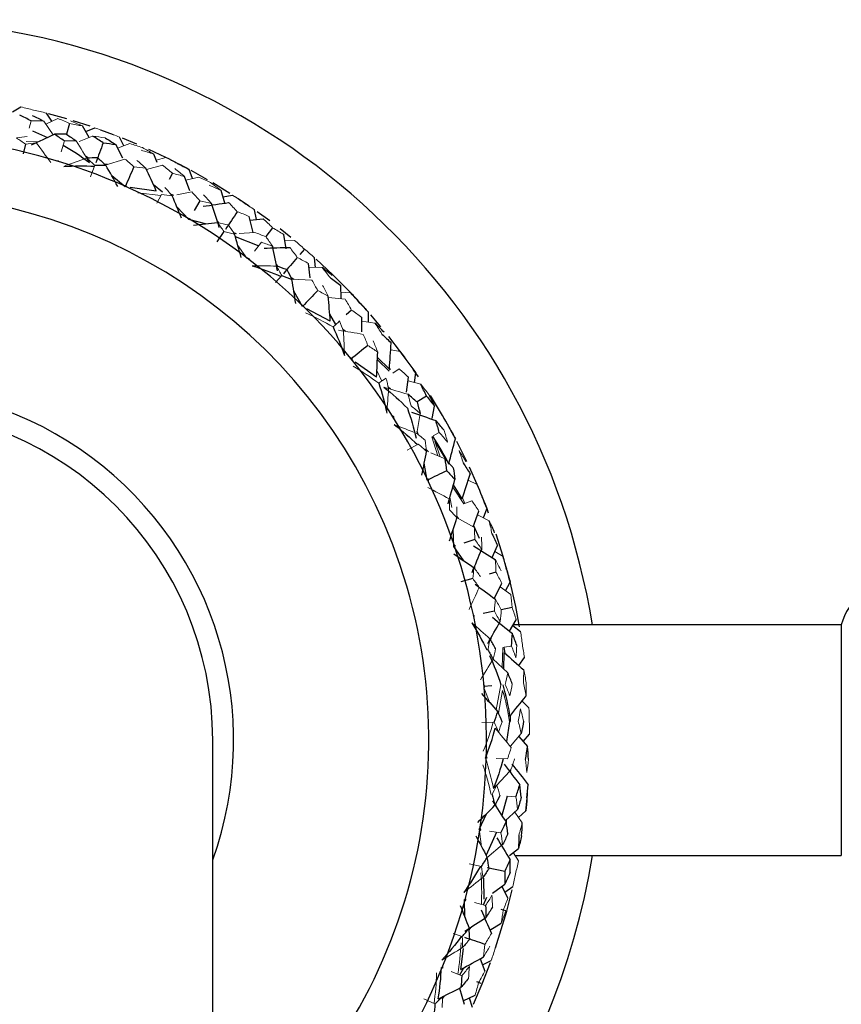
# Paper-space layout '_Top' of a CAD drawing. Header units: millimetres. Extents: x -25 to 86, y -233 to 25.
# Tile 4 of 5: x 5 to 33, y -9 to 25. Entities that reach past the tile are written whole.
import ezdxf

# ---------------------------------------------------------------- set-up
doc = ezdxf.new("R2010")
doc.units = ezdxf.units.MM

psp = doc.layouts.new('_Top')

# ---------------------------------------------------------------- linework, layer by layer
at = {"color": 7, "linetype": 'Continuous', "lineweight": 25}
for p, q in [((4.545, 21.805), (4.84, 21.973)), ((5.913, 21.475), (5.728, 21.759)), ((6.434, 21.561), (5.802, 21.739)), ((6.533, 21.393), (6.421, 21.026)), ((7.241, 21.303), (6.651, 21.495)), ((7.208, 20.915), (6.978, 21.312)), ((7.092, 21.115), (7.405, 21.247)), ((5.242, 21.146), (5.759, 20.911)), ((8.057, 21.008), (7.621, 21.17)), ((8.412, 20.624), (8.261, 20.929)), ((8.869, 20.678), (8.366, 20.887)), ((4.998, 20.684), (4.915, 20.341)), ((8.375, 20.195), (8.134, 20.666)), ((9.871, 20.219), (9.279, 20.497)), ((7.183, 20.197), (7.095, 20.253)), ((9.576, 20.043), (9.45, 20.338)), ((7.847, 19.974), (7.744, 19.989)), ((8.456, 19.197), (7.994, 19.586)), ((10.097, 19.671), (9.985, 19.455)), ((10.705, 19.063), (10.521, 19.558)), ((10.792, 19.485), (10.678, 19.805)), ((11.312, 19.449), (10.746, 19.768)), ((9.541, 19.055), (8.635, 19.174)), ((9.758, 19.012), (9.441, 19.272)), ((12.091, 18.975), (11.508, 19.335)), ((10.154, 18.905), (10.054, 18.932)), ((11.918, 18.637), (11.789, 19.077)), ((11.853, 18.858), (12.188, 18.913)), ((10.667, 18.062), (10.254, 18.503)), ((11.055, 18.719), (10.854, 18.378)), ((12.76, 18.532), (12.38, 18.788)), ((12.897, 17.613), (12.76, 18.177)), ((13.021, 18.072), (12.946, 18.403)), ((13.478, 18.017), (13.038, 18.337)), ((11.253, 17.913), (10.667, 18.062)), ((11.726, 17.945), (11.654, 18.02)), ((12.791, 18.049), (13.248, 18.094)), ((13.573, 17.78), (13.34, 17.474)), ((11.888, 17.649), (11.646, 17.291)), ((12.319, 17.572), (12.223, 17.61)), ((12.28, 17.477), (13.1, 17.159)), ((14.208, 17.447), (13.834, 17.744)), ((14.046, 17.055), (13.962, 17.549)), ((14.683, 17.037), (14.525, 16.855)), ((15.067, 16.405), (15.031, 16.743)), ((13.766, 16.432), (13.703, 16.515)), ((14.88, 16.041), (14.82, 16.54)), ((14.311, 15.991), (14.22, 16.041)), ((15.961, 15.341), (15.94, 15.774)), ((14.612, 15.051), (14.314, 15.577)), ((15.579, 14.541), (14.771, 14.967)), ((15.768, 14.425), (15.56, 14.778)), ((16.314, 14.925), (16.135, 14.76)), ((16.901, 14.508), (16.906, 14.847)), ((17.332, 14.347), (16.981, 14.762)), ((16.673, 14.168), (16.673, 14.671)), ((16.102, 14.187), (16.017, 14.247)), ((18.014, 13.481), (17.61, 14.005)), ((17.189, 12.596), (16.438, 13.115)), ((17.631, 12.875), (17.217, 13.274)), ((17.67, 12.857), (17.633, 12.91)), ((18.498, 12.407), (18.543, 12.743)), ((18.636, 12.608), (18.546, 12.74)), ((18.229, 12.071), (18.291, 12.596)), ((17.667, 12.183), (17.59, 12.252)), ((19.478, 11.264), (19.059, 11.958)), ((18.915, 11.941), (18.59, 11.736)), ((19.118, 11.161), (19.199, 11.589)), ((18.626, 10.611), (18.596, 10.71)), ((18.938, 9.021), (18.842, 9.618)), ((20.677, 8.872), (20.407, 9.477)), ((20.162, 8.373), (19.853, 8.859)), ((20.536, 7.403), (20.738, 7.948)), ((20.895, 7.715), (21.018, 8.031)), ((21.076, 7.878), (21.019, 8.028)), ((20.034, 7.692), (19.976, 7.778)), ((19.872, 6.718), (19.847, 7.322)), ((20.554, 7.452), (20.745, 7.013)), ((20.595, 6.963), (20.22, 6.836)), ((21.578, 6.374), (21.333, 7.154)), ((20.219, 6.223), (19.872, 6.718)), ((21.195, 6.337), (21.384, 6.755)), ((20.597, 5.939), (20.592, 6.042)), ((21.329, 5.828), (21.095, 5.764)), ((20.527, 5.609), (20.106, 5.494)), ((21.661, 5.189), (21.82, 5.489)), ((21.267, 4.923), (21.532, 5.439)), ((21.274, 4.478), (20.886, 4.396)), ((21.889, 4.607), (21.513, 4.528)), ((21.795, 3.786), (22.033, 4.179)), ((21.915, 3.983), (22.181, 3.773)), ((33.316, 4), (21.925, 4)), ((33.316, 4), (33.316, -4)), ((21.155, 3.461), (21.162, 3.565)), ((21.645, 3.019), (21.61, 3.226)), ((21.6, 2.468), (21.618, 3.043)), ((22.123, 2.591), (22.316, 2.87)), ((21.19, 1.889), (20.894, 1.863)), ((22.232, 1.363), (22.472, 1.123)), ((21.839, 0.647), (21.837, 0.857)), ((21.801, 0.646), (21.69, -0.044)), ((11.5, -220), (11.5, 0)), ((22.121, 0.13), (22.425, -0.215)), ((22.274, -0.044), (22.499, 0.21)), ((21.724, -1.937), (21.533, -2.609)), ((20.747, -3.097), (21.001, -2.548)), ((22.112, -2.678), (22.366, -2.452)), ((21.688, -2.756), (21.68, -2.889)), ((21.351, -3.187), (20.985, -3.986)), ((21.801, -4), (22.109, -3.755)), ((21.993, -4), (33.316, -4)), ((21.637, -4.554), (21.021, -4.425)), ((20.915, -5.514), (20.913, -4.784)), ((21.21, -5.302), (21.64, -4.993)), ((21.533, -5.07), (21.747, -5.476)), ((21.64, -5.274), (21.919, -5.08)), ((20.902, -5.711), (21.01, -5.446)), ((20.246, -6.134), (20.235, -5.529)), ((21.673, -5.922), (21.51, -5.878)), ((21.119, -6.585), (21.51, -6.343)), ((20.401, -6.581), (20.454, -6.492)), ((20.116, -7.949), (20.201, -7.224)), ((20.782, -7.581), (20.946, -8.01)), ((20.865, -7.797), (21.164, -7.637)), ((20.079, -8.143), (20.219, -7.892)), ((20.82, -8.444), (20.664, -8.38)), ((19.48, -8.948), (19.543, -8.865)), ((20.061, -8.607), (20.231, -9.162)), ((20.192, -9.036), (20.609, -8.843)), ((20.401, -8.939), (20.505, -9.262))]:
    psp.add_line(p, q, dxfattribs=at)
at = {"color": 144, "linetype": 'Continuous', "lineweight": 18}
for p, q in [((5.706, 21.373), (6.118, 21.575)), ((5.194, 21.493), (5.132, 21.238)), ((5.957, 21.001), (5.632, 21.482)), ((6.863, 20.775), (7.33, 20.964)), ((5.43, 20.762), (5.02, 20.773)), ((6.349, 20.792), (6.234, 20.413)), ((8.194, 20.548), (8.627, 20.7)), ((7.769, 19.949), (8.45, 20.165)), ((9.54, 20.128), (9.866, 20.222)), ((6.19, 20.07), (6.078, 20.104)), ((7.409, 19.948), (7.261, 19.547)), ((9.198, 19.797), (9.758, 19.95)), ((10.567, 19.435), (11.015, 19.534)), ((8.521, 19.197), (8.413, 19.244)), ((8.895, 18.993), (9.701, 18.9)), ((9.717, 18.931), (9.563, 18.631)), ((10.251, 18.924), (10.775, 19.024)), ((12.286, 18.846), (12.188, 18.913)), ((10.731, 18.054), (10.63, 18.114)), ((12.418, 17.579), (12.95, 17.616)), ((12.687, 16.731), (12.371, 17.161)), ((13.192, 17.28), (12.951, 16.965)), ((14.001, 17.324), (14.34, 17.338)), ((12.791, 16.659), (12.698, 16.73)), ((14.836, 16.409), (15.295, 16.4)), ((13.892, 16.119), (13.682, 15.876)), ((14.23, 15.995), (14.943, 15.961)), ((15.951, 15.546), (16.29, 15.521)), ((14.672, 15.029), (14.587, 15.111)), ((15.516, 15.356), (16.094, 15.304)), ((16.673, 14.539), (17.127, 14.476)), ((17.678, 13.551), (18.011, 13.485)), ((16.346, 13.188), (16.272, 13.279)), ((17.214, 13.196), (17.626, 12.805)), ((17.363, 12.459), (17.199, 12.834)), ((17.965, 12.89), (17.752, 12.738)), ((18.277, 12.465), (18.719, 12.349)), ((18.596, 10.71), (18.697, 11.334)), ((17.791, 11.162), (17.729, 11.262)), ((19.363, 10.675), (19.15, 10.558)), ((18.635, 10.273), (18.253, 10.063)), ((19.1, 10.53), (19.317, 9.865)), ((19.389, 9.835), (19.206, 10.38)), ((19.206, 10.38), (19.596, 9.715)), ((18.983, 10.008), (18.889, 10.116)), ((19.074, 9.969), (19.565, 9.759)), ((18.987, 8.979), (18.936, 9.086)), ((20.366, 9.019), (20.675, 8.877)), ((19.832, 8.784), (20.212, 8.197)), ((19.796, 8.077), (19.732, 8.435)), ((20.247, 8.211), (20.172, 8.407)), ((20.49, 8.31), (20.212, 8.197)), ((19.963, 7.733), (20.582, 7.377)), ((20.692, 7.824), (21.096, 7.607)), ((19.915, 6.671), (19.878, 6.782)), ((21.29, 6.547), (21.58, 6.37)), ((21.472, 5.322), (21.848, 5.058)), ((20.565, 4.269), (20.54, 4.384)), ((21.571, 3.22), (21.543, 2.522)), ((21.869, 3.265), (21.61, 3.226)), ((21.221, 2.827), (21.739, 2.336)), ((20.925, 1.806), (20.915, 1.924)), ((21.115, 1.3), (20.92, 1.796)), ((21.503, 1.917), (21.334, 1.054)), ((21.416, 0.935), (21.561, 1.727)), ((21.27, 0.631), (20.835, 0.618)), ((21.829, -0.211), (22.207, 0.229)), ((20.992, -0.681), (20.995, -0.564)), ((21.73, -0.644), (21.334, -0.632)), ((21.849, -0.991), (21.834, -1.124)), ((22.024, -1.963), (21.724, -1.937)), ((21.336, -2.305), (21.323, -2.202)), ((21.651, -2.791), (22.079, -2.399)), ((21.984, -2.492), (22.242, -2.866)), ((20.764, -3.159), (20.781, -3.043)), ((20.829, -3.696), (20.757, -3.168)), ((21.502, -3.21), (21.11, -3.151)), ((21.016, -4.079), (21.562, -3.62)), ((21.93, -3.897), (22.107, -4.187)), ((20.823, -4.383), (20.399, -4.294)), ((20.245, -5.593), (20.276, -5.479)), ((20.971, -5.73), (20.589, -5.626)), ((20.158, -6.815), (19.847, -6.71)), ((19.441, -7.948), (19.485, -7.839)), ((20.146, -8.17), (19.779, -8.022)), ((19.211, -9.151), (18.823, -8.967))]:
    psp.add_line(p, q, dxfattribs=at)
at = {"color": 7, "linetype": 'Continuous', "lineweight": 25, "flags": 128}
for points in [[(16.287, 15.524), (15.672, 16.144), (15.088, 16.691)], [(20.313, 9.676), (20.313, 9.676), (19.973, 10.36)], [(22.152, 3.94), (22.018, 4.635), (21.819, 5.495)], [(21.316, -7.202), (21.704, -5.931), (21.893, -5.191)], [(20.554, -9.154), (20.851, -8.456), (21.139, -7.707)]]:
    psp.add_lwpolyline(points, dxfattribs=at)
at = {"color": 7, "linetype": 'Continuous', "lineweight": 25}
for centre, radius, start, end in [((0, 0), 25, 9.2069, 242.6129), ((0, 0), 21, 303.2773, 236.8728), ((0, 0), 22.5, 61.6572, 63.9794), ((0, 0), 22.5, 41.3059, 43.6251), ((0, 0), 22.5, 34.4874, 36.8093), ((0, 0), 12.225, 340.1687, 199.8313), ((0, 0), 11.5, 0, 180), ((0, 0), 22.5, 27.7209, 30.0403), ((0, 0), 22.5, 20.9025, 23.2243), ((0, 0), 22.5, 14.1359, 16.4555), ((35.253, 3.5), 2, 14.4775, 165.5225), ((0, 0), 22.5, 353.7327, 356.0542), ((0, 0), 25, 297.3871, 350.7931)]:
    psp.add_arc(centre, radius, start, end, dxfattribs=at)
at = {"color": 8, "linetype": 'Continuous', "lineweight": 25}
psp.add_arc((0, 0), 19, 307.2478, 232.7522, dxfattribs=at)
at = {"color": 144, "linetype": 'Continuous', "lineweight": 18}
for points in [[(5.283, 21.862), (5.136, 21.903), (4.989, 21.94), (4.84, 21.973)], [(5.283, 21.862), (5.432, 21.832), (5.58, 21.798), (5.728, 21.759)], [(6.533, 21.393), (6.396, 21.458), (6.258, 21.518), (6.118, 21.575)], [(5.194, 21.493), (5.341, 21.493), (5.487, 21.489), (5.632, 21.482)], [(6.533, 21.393), (6.683, 21.37), (6.831, 21.343), (6.978, 21.312)], [(6.562, 21.488), (6.702, 21.433), (6.841, 21.375), (6.978, 21.312)], [(7.831, 21.084), (7.691, 21.142), (7.549, 21.196), (7.405, 21.247)], [(5.063, 20.951), (4.938, 20.935), (4.812, 20.917), (4.685, 20.897)], [(4.998, 20.684), (4.894, 20.757), (4.79, 20.828), (4.685, 20.897)], [(7.763, 20.9), (7.62, 20.925), (7.475, 20.947), (7.33, 20.964)], [(7.831, 21.084), (7.976, 21.036), (8.119, 20.985), (8.261, 20.929)], [(4.998, 20.684), (5.124, 20.701), (5.249, 20.717), (5.374, 20.73)], [(5.875, 20.05), (5.708, 20.277), (5.542, 20.504), (5.374, 20.73)], [(6.349, 20.792), (6.489, 20.795), (6.627, 20.795), (6.764, 20.792)], [(7.22, 20.05), (7.069, 20.297), (6.916, 20.545), (6.764, 20.792)], [(9.057, 20.561), (8.915, 20.611), (8.772, 20.658), (8.627, 20.7)], [(9.057, 20.561), (9.19, 20.49), (9.321, 20.416), (9.45, 20.338)], [(6.328, 19.911), (6.593, 20.007), (6.858, 20.102), (7.124, 20.196)], [(7.409, 19.948), (7.315, 20.032), (7.22, 20.115), (7.124, 20.196)], [(8.764, 19.895), (8.66, 19.988), (8.555, 20.078), (8.45, 20.165)], [(9.017, 20.47), (9.163, 20.43), (9.307, 20.386), (9.45, 20.338)], [(10.27, 20.01), (10.138, 20.084), (10.003, 20.155), (9.866, 20.222)], [(6.142, 20.113), (6.12, 20.11), (6.099, 20.107), (6.078, 20.104)], [(8.764, 19.895), (8.903, 19.881), (9.04, 19.865), (9.175, 19.846)], [(8.862, 20.119), (8.968, 20.031), (9.072, 19.94), (9.175, 19.846)], [(10.097, 19.671), (9.985, 19.768), (9.872, 19.861), (9.758, 19.95)], [(10.181, 19.835), (10.296, 19.746), (10.409, 19.654), (10.521, 19.558)], [(10.097, 19.671), (10.24, 19.637), (10.381, 19.599), (10.521, 19.558)], [(11.425, 19.346), (11.29, 19.412), (11.154, 19.475), (11.015, 19.534)], [(8.478, 19.245), (8.456, 19.245), (8.434, 19.245), (8.413, 19.244)], [(8.478, 19.245), (8.492, 19.229), (8.506, 19.213), (8.521, 19.197)], [(9.842, 19.175), (9.927, 19.082), (10.01, 18.986), (10.093, 18.888)], [(11.375, 19.26), (11.515, 19.203), (11.653, 19.142), (11.789, 19.077)], [(11.425, 19.346), (11.549, 19.26), (11.67, 19.17), (11.789, 19.077)], [(9.717, 18.931), (9.843, 18.919), (9.969, 18.904), (10.093, 18.888)], [(11.055, 18.719), (10.963, 18.824), (10.87, 18.925), (10.775, 19.024)], [(11.18, 18.929), (11.274, 18.83), (11.367, 18.727), (11.458, 18.621)], [(12.565, 18.654), (12.442, 18.744), (12.316, 18.83), (12.188, 18.913)], [(11.055, 18.719), (11.191, 18.689), (11.326, 18.656), (11.458, 18.621)], [(12.352, 18.339), (12.253, 18.448), (12.152, 18.554), (12.049, 18.656)], [(12.565, 18.654), (12.694, 18.574), (12.821, 18.49), (12.946, 18.403)], [(10.694, 18.107), (10.707, 18.09), (10.719, 18.072), (10.731, 18.054)], [(12.352, 18.339), (12.491, 18.288), (12.627, 18.234), (12.76, 18.177)], [(11.888, 17.649), (11.816, 17.754), (11.742, 17.857), (11.668, 17.958)], [(12.041, 17.877), (11.918, 17.906), (11.794, 17.933), (11.668, 17.958)], [(12.041, 17.877), (12.114, 17.774), (12.186, 17.669), (12.256, 17.562)], [(13.573, 17.78), (13.467, 17.888), (13.359, 17.993), (13.248, 18.094)], [(13.573, 17.78), (13.706, 17.706), (13.835, 17.629), (13.962, 17.549)], [(11.888, 17.649), (12.012, 17.622), (12.134, 17.593), (12.256, 17.562)], [(13.34, 17.474), (13.212, 17.524), (13.082, 17.572), (12.95, 17.616)], [(13.34, 17.474), (13.422, 17.364), (13.502, 17.251), (13.58, 17.135)], [(13.192, 17.28), (13.323, 17.234), (13.453, 17.186), (13.58, 17.135)], [(14.435, 16.749), (14.349, 16.869), (14.261, 16.986), (14.171, 17.1)], [(14.683, 17.037), (14.571, 17.141), (14.457, 17.241), (14.34, 17.338)], [(14.435, 16.749), (14.566, 16.682), (14.694, 16.612), (14.82, 16.54)], [(14.683, 17.037), (14.802, 16.943), (14.918, 16.844), (15.031, 16.743)], [(12.761, 16.715), (12.74, 16.72), (12.719, 16.725), (12.698, 16.73)], [(12.761, 16.715), (12.771, 16.697), (12.781, 16.678), (12.791, 16.659)], [(12.865, 16.462), (13.147, 16.459), (13.428, 16.456), (13.71, 16.452)], [(13.892, 16.119), (13.832, 16.232), (13.772, 16.343), (13.71, 16.452)], [(15.581, 16.049), (15.488, 16.17), (15.393, 16.287), (15.295, 16.4)], [(15.143, 15.599), (15.078, 15.722), (15.011, 15.843), (14.943, 15.961)], [(15.313, 15.774), (15.381, 15.655), (15.448, 15.533), (15.511, 15.409)], [(15.143, 15.599), (15.268, 15.537), (15.391, 15.474), (15.511, 15.409)], [(14.648, 15.089), (14.628, 15.096), (14.608, 15.104), (14.587, 15.111)], [(14.648, 15.089), (14.656, 15.069), (14.664, 15.049), (14.672, 15.029)], [(16.314, 14.925), (16.243, 15.054), (16.17, 15.18), (16.094, 15.304)], [(14.722, 14.825), (15.054, 14.677), (15.372, 14.515), (15.675, 14.34)], [(16.314, 14.925), (16.437, 14.842), (16.556, 14.758), (16.673, 14.671)], [(15.903, 14.548), (15.83, 14.482), (15.754, 14.412), (15.675, 14.34)], [(15.903, 14.548), (15.95, 14.431), (15.995, 14.312), (16.038, 14.191)], [(17.37, 14.094), (17.292, 14.224), (17.211, 14.352), (17.127, 14.476)], [(15.866, 14.226), (16.153, 14.179), (16.439, 14.131), (16.725, 14.082)], [(16.073, 13.347), (16.062, 13.629), (16.05, 13.91), (16.038, 14.191)], [(16.882, 13.698), (16.832, 13.828), (16.78, 13.956), (16.725, 14.082)], [(16.882, 13.698), (16.999, 13.622), (17.113, 13.545), (17.225, 13.466)], [(17.071, 13.852), (17.125, 13.726), (17.176, 13.597), (17.225, 13.466)], [(16.33, 13.251), (16.311, 13.26), (16.291, 13.27), (16.272, 13.279)], [(16.33, 13.251), (16.336, 13.23), (16.341, 13.209), (16.346, 13.188)], [(16.372, 12.979), (16.684, 12.793), (16.981, 12.595), (17.261, 12.385)], [(17.965, 12.89), (18.077, 12.794), (18.185, 12.696), (18.291, 12.596)], [(17.512, 12.565), (17.432, 12.508), (17.348, 12.448), (17.261, 12.385)], [(17.512, 12.565), (17.545, 12.444), (17.575, 12.32), (17.604, 12.195)], [(18.998, 11.994), (18.909, 12.115), (18.816, 12.233), (18.719, 12.349)], [(17.438, 12.25), (17.716, 12.169), (17.995, 12.087), (18.274, 12.005)], [(17.539, 11.353), (17.561, 11.633), (17.583, 11.914), (17.604, 12.195)], [(18.383, 11.605), (18.349, 11.74), (18.312, 11.874), (18.274, 12.005)], [(18.383, 11.605), (18.49, 11.516), (18.595, 11.426), (18.697, 11.334)], [(17.783, 11.226), (17.765, 11.238), (17.747, 11.25), (17.729, 11.262)], [(17.783, 11.226), (17.786, 11.205), (17.789, 11.183), (17.791, 11.162)], [(17.792, 10.952), (18.055, 10.851), (18.318, 10.75), (18.581, 10.648)], [(19.696, 10.859), (19.628, 10.995), (19.556, 11.129), (19.48, 11.26)], [(18.875, 10.406), (18.779, 10.488), (18.681, 10.569), (18.581, 10.648)], [(19.363, 10.675), (19.463, 10.566), (19.559, 10.456), (19.652, 10.345)], [(19.525, 10.764), (19.571, 10.626), (19.613, 10.486), (19.652, 10.345)], [(18.635, 10.273), (18.733, 10.192), (18.829, 10.11), (18.923, 10.027)], [(18.875, 10.406), (18.893, 10.281), (18.909, 10.155), (18.923, 10.027)], [(20.284, 9.663), (20.209, 9.793), (20.131, 9.922), (20.049, 10.048)], [(20.194, 9.62), (20.149, 9.765), (20.101, 9.907), (20.049, 10.048)], [(19.847, 9.455), (19.756, 9.558), (19.662, 9.659), (19.565, 9.759)], [(18.986, 9.044), (18.969, 9.058), (18.953, 9.072), (18.936, 9.086)], [(18.986, 9.044), (18.986, 9.023), (18.986, 9.001), (18.987, 8.979)], [(18.963, 8.771), (19.212, 8.64), (19.461, 8.508), (19.71, 8.376)], [(20.842, 8.453), (20.791, 8.596), (20.735, 8.737), (20.675, 8.877)], [(19.719, 7.997), (19.718, 8.124), (19.715, 8.251), (19.71, 8.376)], [(20.49, 8.31), (20.576, 8.19), (20.659, 8.069), (20.738, 7.948)], [(19.719, 7.997), (19.807, 7.905), (19.892, 7.812), (19.976, 7.719)], [(19.974, 8.1), (19.977, 7.974), (19.977, 7.847), (19.976, 7.719)], [(21.19, 7.164), (21.163, 7.313), (21.131, 7.461), (21.096, 7.607)], [(20.595, 6.963), (20.593, 7.102), (20.589, 7.24), (20.582, 7.377)], [(20.595, 6.963), (20.678, 6.851), (20.759, 6.739), (20.836, 6.626)], [(20.826, 7.041), (20.833, 6.904), (20.836, 6.765), (20.836, 6.626)], [(19.922, 6.735), (19.907, 6.751), (19.893, 6.767), (19.878, 6.782)], [(21.329, 5.828), (21.325, 5.976), (21.317, 6.122), (21.306, 6.266)], [(21.507, 5.877), (21.444, 6.008), (21.377, 6.138), (21.306, 6.266)], [(20.527, 5.609), (20.54, 5.735), (20.552, 5.861), (20.562, 5.986)], [(20.791, 5.681), (20.717, 5.783), (20.641, 5.885), (20.562, 5.986)], [(21.329, 5.828), (21.401, 5.699), (21.468, 5.569), (21.532, 5.439)], [(20.527, 5.609), (20.603, 5.507), (20.677, 5.405), (20.749, 5.302)], [(20.394, 4.535), (20.513, 4.79), (20.631, 5.046), (20.749, 5.302)], [(21.274, 4.478), (21.289, 4.617), (21.301, 4.754), (21.31, 4.891)], [(21.513, 4.528), (21.448, 4.65), (21.381, 4.771), (21.31, 4.891)], [(21.889, 4.607), (21.879, 4.759), (21.866, 4.909), (21.848, 5.058)], [(21.274, 4.478), (21.343, 4.357), (21.41, 4.236), (21.473, 4.115)], [(21.513, 4.528), (21.503, 4.391), (21.49, 4.253), (21.473, 4.115)], [(21.889, 4.607), (21.941, 4.465), (21.989, 4.322), (22.033, 4.179)], [(20.579, 4.332), (20.574, 4.311), (20.569, 4.29), (20.565, 4.269)], [(20.492, 4.071), (20.704, 3.885), (20.915, 3.699), (21.125, 3.512)], [(22.245, 3.321), (22.228, 3.472), (22.207, 3.623), (22.181, 3.773)], [(21.046, 3.142), (21.075, 3.266), (21.101, 3.389), (21.125, 3.512)], [(21.317, 3.182), (21.291, 3.059), (21.262, 2.935), (21.23, 2.811)], [(21.869, 3.265), (21.924, 3.128), (21.976, 2.991), (22.024, 2.854)], [(22.051, 3.292), (22.046, 3.146), (22.037, 3.001), (22.024, 2.854)], [(22.245, 3.321), (22.273, 3.171), (22.297, 3.021), (22.316, 2.87)], [(20.788, 2.091), (20.936, 2.331), (21.083, 2.57), (21.23, 2.811)], [(22.28, 1.986), (22.288, 2.138), (22.293, 2.288), (22.293, 2.439)], [(22.379, 1.995), (22.354, 2.144), (22.326, 2.292), (22.293, 2.439)], [(21.654, 1.93), (21.685, 2.066), (21.714, 2.201), (21.739, 2.336)], [(20.947, 1.867), (20.936, 1.886), (20.925, 1.905), (20.915, 1.924)], [(20.947, 1.867), (20.939, 1.847), (20.932, 1.827), (20.925, 1.806)], [(21.561, 1.727), (21.666, 1.369), (21.746, 1.008), (21.801, 0.646)], [(21.654, 1.93), (21.709, 1.802), (21.761, 1.674), (21.809, 1.546)], [(21.897, 1.952), (21.871, 1.817), (21.842, 1.682), (21.809, 1.546)], [(22.28, 1.986), (22.315, 1.839), (22.346, 1.691), (22.373, 1.543)], [(22.379, 1.995), (22.381, 1.844), (22.379, 1.694), (22.373, 1.543)], [(22.101, 0.655), (22.132, 0.799), (22.159, 0.943), (22.182, 1.087)], [(22.286, 0.661), (22.255, 0.803), (22.22, 0.945), (22.182, 1.087)], [(22.481, 0.666), (22.483, 0.819), (22.48, 0.971), (22.472, 1.123)], [(21.235, 0.63), (21.14, 0.293), (21.024, -0.045), (20.889, -0.382)], [(21.27, 0.631), (21.32, 0.514), (21.368, 0.397), (21.414, 0.28)], [(21.306, 0.418), (21.492, 0.196), (21.678, -0.028), (21.863, -0.252)], [(21.544, 0.639), (21.503, 0.519), (21.46, 0.4), (21.414, 0.28)], [(22.101, 0.655), (22.14, 0.513), (22.176, 0.371), (22.207, 0.229)], [(22.481, 0.666), (22.492, 0.515), (22.498, 0.363), (22.499, 0.21)], [(21.73, -0.644), (21.777, -0.513), (21.822, -0.382), (21.863, -0.252)], [(21.244, -1.68), (21.172, -1.329), (21.08, -0.977), (20.968, -0.622)], [(21.02, -0.623), (21.012, -0.603), (21.004, -0.583), (20.995, -0.564)], [(21.975, -0.651), (21.933, -0.782), (21.888, -0.913), (21.839, -1.044)], [(22.359, -0.663), (22.376, -0.813), (22.389, -0.964), (22.398, -1.114)], [(22.458, -0.666), (22.442, -0.816), (22.422, -0.965), (22.398, -1.114)], [(20.875, -0.856), (20.99, -1.201), (21.085, -1.544), (21.161, -1.886)], [(21.244, -1.68), (21.443, -1.468), (21.641, -1.256), (21.839, -1.044)], [(21.195, -1.89), (21.252, -1.776), (21.307, -1.662), (21.359, -1.548)], [(21.469, -1.914), (21.435, -1.792), (21.398, -1.671), (21.359, -1.548)], [(22.024, -1.963), (22.046, -2.109), (22.064, -2.254), (22.079, -2.399)], [(20.799, -3.105), (20.793, -3.084), (20.787, -3.063), (20.781, -3.043)], [(22.123, -3.303), (22.167, -3.158), (22.206, -3.012), (22.242, -2.866)], [(20.799, -3.105), (20.788, -3.123), (20.776, -3.141), (20.764, -3.159)], [(21.502, -3.21), (21.525, -3.347), (21.545, -3.484), (21.562, -3.62)], [(20.823, -4.383), (20.844, -4.508), (20.863, -4.633), (20.88, -4.757)], [(22.009, -4.633), (22.046, -4.485), (22.079, -4.336), (22.107, -4.187)], [(20.215, -5.278), (20.437, -5.105), (20.659, -4.932), (20.88, -4.757)], [(20.808, -4.598), (20.836, -4.967), (20.841, -5.332), (20.825, -5.69)], [(22.009, -4.633), (21.983, -4.783), (21.953, -4.932), (21.919, -5.08)], [(20.971, -5.73), (21.048, -5.614), (21.121, -5.497), (21.192, -5.38)], [(21.207, -5.795), (21.205, -5.657), (21.2, -5.519), (21.192, -5.38)], [(20.286, -5.543), (20.272, -5.56), (20.258, -5.576), (20.245, -5.593)], [(20.286, -5.543), (20.283, -5.522), (20.279, -5.501), (20.276, -5.479)], [(21.577, -5.896), (21.638, -5.757), (21.694, -5.617), (21.747, -5.476)], [(21.577, -5.896), (21.559, -6.046), (21.536, -6.196), (21.51, -6.343)], [(21.673, -5.922), (21.623, -6.064), (21.568, -6.205), (21.51, -6.343)], [(20.158, -6.815), (20.165, -6.942), (20.169, -7.068), (20.171, -7.194)], [(20.946, -7.082), (21.025, -6.957), (21.101, -6.831), (21.172, -6.705)], [(20.118, -7.027), (20.102, -7.397), (20.065, -7.759), (20.005, -8.113)], [(20.946, -7.082), (20.934, -7.228), (20.917, -7.374), (20.897, -7.518)], [(21.121, -7.141), (21.05, -7.268), (20.976, -7.393), (20.897, -7.518)], [(19.449, -7.632), (19.69, -7.486), (19.93, -7.34), (20.171, -7.194)], [(21.307, -7.203), (21.263, -7.349), (21.216, -7.494), (21.164, -7.637)], [(19.488, -7.904), (19.487, -7.882), (19.486, -7.86), (19.485, -7.839)], [(20.146, -8.17), (20.236, -8.064), (20.323, -7.957), (20.407, -7.848)], [(20.373, -8.262), (20.387, -8.126), (20.398, -7.988), (20.407, -7.848)], [(19.271, -8.071), (19.258, -8.435), (19.228, -8.79), (19.18, -9.137)], [(20.729, -8.407), (20.805, -8.276), (20.878, -8.144), (20.946, -8.01)], [(20.729, -8.407), (20.692, -8.554), (20.652, -8.699), (20.609, -8.843)], [(19.211, -9.151), (19.304, -9.065), (19.395, -8.977), (19.484, -8.889)], [(19.459, -9.269), (19.469, -9.144), (19.478, -9.017), (19.484, -8.889)]]:
    psp.add_open_spline(points, degree=3, dxfattribs=at)
at = {"color": 7, "linetype": 'Continuous', "lineweight": 25}
for points in [[(5.194, 21.493), (5.062, 21.56), (4.931, 21.624), (4.799, 21.684)], [(5.237, 21.672), (5.37, 21.612), (5.502, 21.549), (5.632, 21.482)], [(5.212, 20.663), (5.476, 20.783), (5.741, 20.904), (6.005, 21.023)], [(6.421, 21.026), (6.283, 21.028), (6.145, 21.027), (6.005, 21.023)], [(6.349, 20.792), (6.235, 20.872), (6.12, 20.949), (6.005, 21.023)], [(6.421, 21.026), (6.536, 20.951), (6.65, 20.873), (6.764, 20.792)], [(7.699, 20.727), (7.577, 20.81), (7.454, 20.889), (7.33, 20.964)], [(7.763, 20.9), (7.888, 20.826), (8.012, 20.747), (8.134, 20.666)], [(6.305, 20.647), (6.617, 20.47), (6.922, 20.271), (7.22, 20.05)], [(7.699, 20.727), (7.614, 20.498), (7.528, 20.267), (7.441, 20.033)], [(7.699, 20.727), (7.846, 20.71), (7.99, 20.689), (8.134, 20.666)], [(7.505, 20.205), (7.379, 20.204), (7.252, 20.201), (7.124, 20.196)], [(7.505, 20.205), (7.6, 20.122), (7.695, 20.037), (7.788, 19.949)], [(6.328, 19.911), (6.691, 19.931), (7.048, 19.933), (7.397, 19.915)], [(7.409, 19.948), (7.536, 19.95), (7.663, 19.951), (7.788, 19.949)], [(8.205, 19.214), (8.067, 19.459), (7.928, 19.704), (7.788, 19.949)], [(8.764, 19.895), (8.662, 19.664), (8.56, 19.432), (8.456, 19.197)], [(9.541, 19.055), (9.42, 19.319), (9.298, 19.582), (9.175, 19.846)], [(10.27, 20.01), (10.408, 19.945), (10.544, 19.877), (10.678, 19.805)], [(10.42, 18.109), (10.311, 18.369), (10.203, 18.628), (10.093, 18.888)], [(11.166, 18.525), (11.46, 18.569), (11.754, 18.613), (12.049, 18.656)], [(11.727, 17.793), (11.638, 18.069), (11.549, 18.345), (11.458, 18.621)], [(12.352, 18.339), (12.216, 18.136), (12.078, 17.932), (11.939, 17.725)], [(10.828, 17.868), (11.108, 17.898), (11.388, 17.928), (11.668, 17.958)], [(12.488, 16.749), (12.412, 17.02), (12.334, 17.291), (12.256, 17.562)], [(13.279, 17.074), (13.576, 17.083), (13.873, 17.092), (14.171, 17.1)], [(13.75, 16.281), (13.694, 16.566), (13.637, 16.851), (13.58, 17.135)], [(14.435, 16.749), (14.275, 16.564), (14.114, 16.377), (13.951, 16.188)], [(12.865, 16.462), (13.213, 16.354), (13.547, 16.231), (13.869, 16.093)], [(14.071, 16.327), (13.952, 16.37), (13.832, 16.412), (13.71, 16.452)], [(15.65, 16.121), (15.534, 16.217), (15.416, 16.311), (15.295, 16.4)], [(13.892, 16.119), (14.012, 16.077), (14.13, 16.034), (14.247, 15.989)], [(14.071, 16.327), (14.131, 16.216), (14.19, 16.104), (14.247, 15.989)], [(14.382, 15.155), (14.338, 15.433), (14.293, 15.711), (14.247, 15.989)], [(15.581, 16.049), (15.703, 15.961), (15.823, 15.869), (15.94, 15.774)], [(15.143, 15.599), (14.967, 15.417), (14.79, 15.235), (14.612, 15.051)], [(15.579, 14.541), (15.557, 14.83), (15.534, 15.119), (15.511, 15.409)], [(16.595, 15.181), (16.496, 15.297), (16.395, 15.411), (16.29, 15.521)], [(16.595, 15.181), (16.702, 15.073), (16.805, 14.962), (16.906, 14.847)], [(17.447, 14.157), (17.343, 14.266), (17.237, 14.373), (17.127, 14.476)], [(15.675, 14.34), (15.823, 14.022), (15.955, 13.692), (16.073, 13.347)], [(17.37, 14.094), (17.481, 13.991), (17.589, 13.886), (17.694, 13.778)], [(16.882, 13.698), (16.686, 13.539), (16.488, 13.379), (16.289, 13.217)], [(17.631, 12.875), (17.653, 13.176), (17.673, 13.477), (17.694, 13.778)], [(17.189, 12.596), (17.202, 12.886), (17.214, 13.176), (17.225, 13.466)], [(18.274, 13.112), (18.19, 13.239), (18.102, 13.363), (18.011, 13.485)], [(18.274, 13.112), (18.367, 12.992), (18.457, 12.869), (18.543, 12.743)], [(17.261, 12.385), (17.37, 12.052), (17.463, 11.708), (17.539, 11.353)], [(18.915, 11.941), (18.853, 12.079), (18.788, 12.215), (18.719, 12.349)], [(17.438, 12.25), (17.729, 12.021), (18.001, 11.779), (18.255, 11.524)], [(18.59, 11.736), (18.487, 11.827), (18.382, 11.917), (18.274, 12.005)], [(18.998, 11.994), (19.069, 11.861), (19.136, 11.726), (19.199, 11.589)], [(18.59, 11.736), (18.628, 11.604), (18.664, 11.47), (18.697, 11.334)], [(18.915, 11.941), (19.013, 11.826), (19.108, 11.708), (19.199, 11.589)], [(18.255, 11.524), (18.376, 11.186), (18.477, 10.836), (18.558, 10.475)], [(18.393, 11.382), (18.675, 11.287), (18.957, 11.192), (19.238, 11.096)], [(17.792, 10.952), (18.08, 10.73), (18.351, 10.498), (18.605, 10.257)], [(19.363, 10.675), (19.325, 10.817), (19.283, 10.958), (19.238, 11.096)], [(19.525, 10.764), (19.433, 10.877), (19.337, 10.987), (19.238, 11.096)], [(19.696, 10.859), (19.775, 10.728), (19.85, 10.596), (19.92, 10.461)], [(19.694, 9.579), (19.531, 9.913), (19.345, 10.237), (19.134, 10.549)], [(19.694, 9.579), (19.77, 9.873), (19.846, 10.167), (19.92, 10.461)], [(18.759, 9.199), (18.814, 9.475), (18.869, 9.751), (18.923, 10.027)], [(19.627, 9.35), (19.609, 9.488), (19.588, 9.624), (19.565, 9.759)], [(20.194, 9.62), (20.278, 9.494), (20.359, 9.366), (20.435, 9.237)], [(19.627, 9.35), (19.399, 9.241), (19.169, 9.132), (18.938, 9.021)], [(19.627, 9.35), (19.723, 9.249), (19.816, 9.146), (19.906, 9.044)], [(19.847, 9.455), (19.87, 9.319), (19.889, 9.182), (19.906, 9.044)], [(20.162, 8.373), (20.253, 8.661), (20.345, 8.949), (20.435, 9.237)], [(19.667, 8.206), (19.747, 8.485), (19.827, 8.764), (19.906, 9.044)], [(20.842, 8.453), (20.905, 8.314), (20.963, 8.174), (21.018, 8.031)], [(19.715, 6.915), (19.802, 7.183), (19.889, 7.451), (19.976, 7.719)], [(21.284, 7.196), (21.225, 7.334), (21.163, 7.471), (21.096, 7.607)], [(21.19, 7.164), (21.259, 7.029), (21.323, 6.893), (21.384, 6.755)], [(20.499, 5.822), (20.612, 6.09), (20.724, 6.358), (20.836, 6.626)], [(20.552, 6.743), (20.804, 6.585), (21.055, 6.426), (21.306, 6.266)], [(19.867, 6.466), (20.099, 6.307), (20.33, 6.147), (20.562, 5.986)], [(21.696, 5.928), (21.661, 6.077), (21.623, 6.224), (21.58, 6.37)], [(21.696, 5.928), (21.742, 5.783), (21.783, 5.637), (21.82, 5.489)], [(20.612, 5.411), (20.845, 5.238), (21.078, 5.065), (21.31, 4.891)], [(21.044, 3.357), (21.188, 3.609), (21.331, 3.862), (21.473, 4.115)], [(21.205, 4.265), (21.436, 4.078), (21.667, 3.891), (21.898, 3.703)], [(20.492, 4.071), (20.685, 3.763), (20.858, 3.451), (21.012, 3.137)], [(21.317, 3.182), (21.256, 3.292), (21.192, 3.402), (21.125, 3.512)], [(21.869, 3.265), (21.882, 3.411), (21.892, 3.557), (21.898, 3.703)], [(22.051, 3.292), (22.004, 3.429), (21.953, 3.566), (21.898, 3.703)], [(21.046, 3.142), (21.11, 3.032), (21.171, 2.921), (21.23, 2.811)], [(21.107, 2.935), (21.262, 2.599), (21.394, 2.259), (21.503, 1.917)], [(21.618, 3.043), (21.843, 2.842), (22.068, 2.641), (22.293, 2.439)], [(21.897, 1.952), (21.848, 2.08), (21.795, 2.208), (21.739, 2.336)], [(21.815, 0.829), (21.763, 1.194), (21.685, 1.559), (21.582, 1.924)], [(20.83, 1.619), (21.018, 1.409), (21.205, 1.199), (21.393, 0.989)], [(21.815, 0.829), (22.002, 1.067), (22.187, 1.305), (22.373, 1.543)], [(21.27, 0.631), (21.313, 0.75), (21.354, 0.87), (21.393, 0.989)], [(21.544, 0.639), (21.496, 0.755), (21.446, 0.872), (21.393, 0.989)], [(20.968, -0.622), (21.101, -0.274), (21.213, 0.073), (21.306, 0.418)], [(22.286, 0.661), (22.263, 0.517), (22.237, 0.373), (22.207, 0.229)], [(22.359, -0.663), (22.385, -0.514), (22.407, -0.364), (22.425, -0.215)], [(22.458, -0.666), (22.451, -0.515), (22.44, -0.365), (22.425, -0.215)], [(21.579, -0.64), (21.49, -0.988), (21.378, -1.334), (21.244, -1.68)], [(21.614, -0.835), (21.795, -1.071), (21.975, -1.308), (22.155, -1.545)], [(21.884, -0.827), (22.072, -1.065), (22.26, -1.304), (22.447, -1.543)], [(22.024, -1.963), (22.071, -1.824), (22.115, -1.684), (22.155, -1.545)], [(22.207, -1.98), (22.194, -1.835), (22.176, -1.69), (22.155, -1.545)], [(22.402, -1.997), (22.422, -1.846), (22.437, -1.695), (22.447, -1.543)], [(21.195, -1.89), (21.231, -2.011), (21.265, -2.133), (21.296, -2.255)], [(21.469, -1.914), (21.414, -2.027), (21.356, -2.141), (21.296, -2.255)], [(22.207, -1.98), (22.168, -2.12), (22.125, -2.26), (22.079, -2.399)], [(22.402, -1.997), (22.395, -2.149), (22.383, -2.301), (22.366, -2.452)], [(20.697, -2.85), (20.897, -2.652), (21.097, -2.454), (21.296, -2.255)], [(21.206, -2.104), (21.364, -2.348), (21.522, -2.591), (21.679, -2.836)], [(21.502, -3.21), (21.564, -3.085), (21.623, -2.96), (21.679, -2.836)], [(21.743, -3.246), (21.725, -3.11), (21.704, -2.973), (21.679, -2.836)], [(22.221, -3.317), (22.233, -3.167), (22.239, -3.017), (22.242, -2.866)], [(20.627, -3.319), (20.761, -3.567), (20.894, -3.815), (21.026, -4.064)], [(21.363, -3.386), (21.515, -3.641), (21.666, -3.897), (21.817, -4.154)], [(21.743, -3.246), (21.686, -3.371), (21.626, -3.496), (21.562, -3.62)], [(22.123, -3.303), (22.123, -3.454), (22.118, -3.605), (22.109, -3.755)], [(22.221, -3.317), (22.188, -3.464), (22.151, -3.61), (22.109, -3.755)], [(20.823, -4.383), (20.893, -4.277), (20.961, -4.17), (21.026, -4.064)], [(21.091, -4.44), (21.072, -4.315), (21.051, -4.19), (21.026, -4.064)], [(20.789, -4.376), (20.617, -4.681), (20.426, -4.982), (20.215, -5.278)], [(21.091, -4.44), (21.024, -4.546), (20.953, -4.652), (20.88, -4.757)], [(21.637, -4.554), (21.701, -4.421), (21.76, -4.288), (21.817, -4.154)], [(21.817, -4.592), (21.821, -4.447), (21.821, -4.301), (21.817, -4.154)], [(21.637, -4.554), (21.642, -4.702), (21.642, -4.848), (21.64, -4.993)], [(21.817, -4.592), (21.762, -4.727), (21.703, -4.861), (21.64, -4.993)], [(20.09, -5.735), (20.193, -5.997), (20.296, -6.259), (20.398, -6.522)], [(20.971, -5.73), (20.978, -5.87), (20.982, -6.008), (20.983, -6.145)], [(21.207, -5.795), (21.135, -5.912), (21.061, -6.029), (20.983, -6.145)], [(20.255, -6.623), (20.498, -6.464), (20.741, -6.305), (20.983, -6.145)], [(20.813, -5.888), (20.933, -6.16), (21.053, -6.433), (21.172, -6.705)], [(20.126, -6.804), (19.919, -7.087), (19.693, -7.362), (19.449, -7.632)], [(20.158, -6.815), (20.24, -6.718), (20.32, -6.62), (20.398, -6.522)], [(20.418, -6.903), (20.414, -6.777), (20.407, -6.65), (20.398, -6.522)], [(20.418, -6.903), (20.338, -7), (20.256, -7.097), (20.171, -7.194)], [(20.946, -7.082), (20.715, -7.003), (20.481, -6.924), (20.245, -6.844)], [(20.116, -7.949), (20.377, -7.806), (20.637, -7.662), (20.897, -7.518)], [(19.329, -8.972), (19.384, -8.618), (19.421, -8.255), (19.439, -7.884)], [(20.146, -8.17), (20.136, -8.309), (20.124, -8.447), (20.109, -8.583)], [(20.373, -8.262), (20.288, -8.37), (20.2, -8.477), (20.109, -8.583)], [(19.329, -8.972), (19.589, -8.843), (19.849, -8.713), (20.109, -8.583)], [(19.211, -9.151), (19.202, -9.278), (19.191, -9.404), (19.179, -9.529)]]:
    psp.add_open_spline(points, degree=3, dxfattribs=at)

doc.saveas('drawing.dxf')
